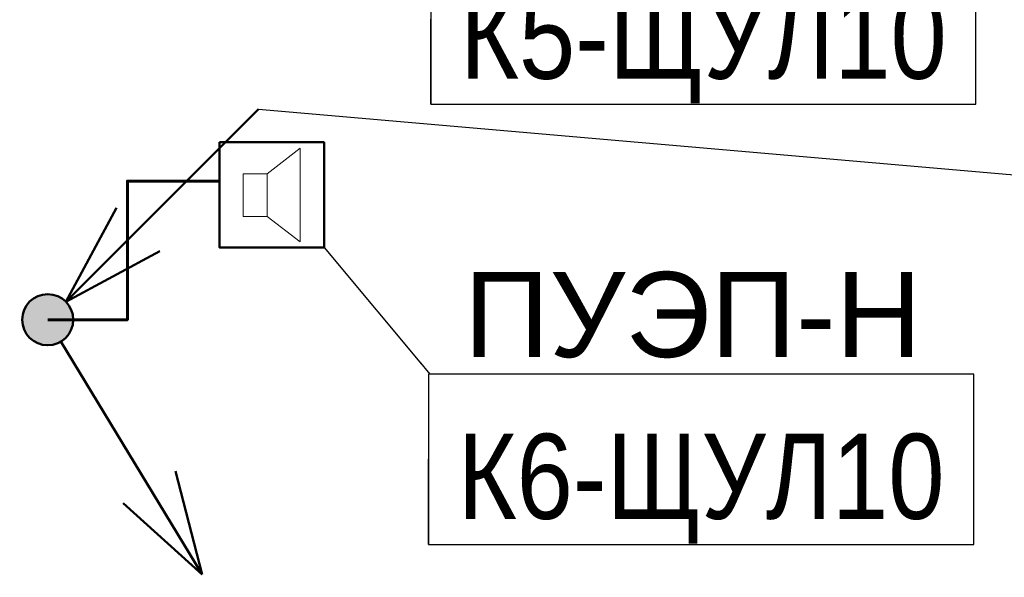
# Model space of a CAD drawing. Header units: millimetres. Extents: x -277772 to 277599, y -59564 to 282085.
# Tile 91 of 192: x -57321 to -54431, y 80562 to 82199. Entities that reach past the tile are written whole.
import ezdxf
from ezdxf import colors
from ezdxf.entities.mleader import LeaderData, LeaderLine
from ezdxf.enums import TextEntityAlignment as Align
from ezdxf.math import Vec2, Vec3

# ---------------------------------------------------------------- set-up
doc = ezdxf.new("R2018")
doc.units = ezdxf.units.MM
doc.set_wipeout_variables(frame=1)
for name, color, linetype, lineweight in [('КИП_выноска', 6, 'Continuous', 25), ('КИП_прибор', 140, 'Continuous', 50), ('КИП_трасса', 3, 'Continuous', 60)]:
    doc.layers.add(name, color=color, linetype=linetype, lineweight=lineweight)
doc.styles.add('CP.Text', font='arial.ttf')
doc.styles.add('GOST 2.304', font='arial.ttf', dxfattribs={"width": 0.85})
doc.linetypes.add('в трубе открыто', pattern='A,10,[133,ltypeshp.shx,S=0.75,R=0,X=-5,Y=2.5],-2.5,[130,ltypeshp.shx,S=2.5,R=-45,X=0,Y=0],-2.5', length=15)

# ---------------------------------------------------------------- blocks, each defined once
blk = doc.blocks.new('A$C449d8904')
blk.add_lwpolyline([(0, 309), (0, 0), (306.9, 0), (306.9, 309)], close=True)
at = {"lineweight": 18}
for points in [[(237.1, 16.9), (237.1, 292.1), (139.7, 215.9), (139.7, 91)], [(69.8, 215.9), (69.8, 91), (139.7, 91), (139.7, 215.9)]]:
    blk.add_lwpolyline(points, close=True, dxfattribs=at)
blk = doc.blocks.new('_None')
blk = doc.blocks.new('*U58')
at = {"color": 0, "linetype": 'Continuous', "lineweight": 30, "ltscale": 75, "width": 0.85, "flags": 104}
blk.add_attdef('ПРИМЕЧАНИЕ_1', text='', height=2.5, dxfattribs=at).set_placement((8, 3.611), align=Align.BOTTOM_CENTER)
at = {"color": 0, "lineweight": 30, "width": 0.85, "flags": 104}
blk.add_attdef('ПРИМЕЧАНИЕ_2', text='', height=2.5, dxfattribs=at).set_placement((8, -7.53), align=Align.BOTTOM_CENTER)
at = {"color": 0, "lineweight": 30, "style": 'GOST 2.304', "width": 0.85}
for tag, p in [('ИМЯ_КАБЕЛЯ_2', (8, -7.5)), ('ИМЯ_КАБЕЛЯ_3', (8, -12.5)), ('ИМЯ_КАБЕЛЯ_4', (8, -17.5)), ('ИМЯ_КАБЕЛЯ_5', (8, -22.5)), ('ИМЯ_КАБЕЛЯ_6', (8, -27.5)), ('ИМЯ_КАБЕЛЯ_7', (8, -32.5)), ('ИМЯ_КАБЕЛЯ_8', (8, -37.5)), ('ИМЯ_КАБЕЛЯ_9', (8, -42.5))]:
    blk.add_attdef(tag, text='', height=2.5, dxfattribs=at).set_placement(p, align=Align.BOTTOM_CENTER)
at = {"linetype": 'Continuous'}
blk.add_wipeout([(0, 2.5), (16, 2.5), (16, -2.5), (0, -2.5)], dxfattribs=at)
at = {"color": 0}
blk.add_line((0, -2.5), (0, 0), dxfattribs=at)
at = {"color": 0, "linetype": 'Continuous'}
blk.add_lwpolyline([(0, -2.5), (16, -2.5), (16, 2.5), (0, 2.5)], close=True, dxfattribs=at)
at = {"color": 0, "lineweight": 30, "style": 'GOST 2.304', "width": 0.85}
blk.add_attdef('ИМЯ_КАБЕЛЯ_1', text='', height=2.5, dxfattribs=at).set_placement((8, -2.5), align=Align.BOTTOM_CENTER)
blk = doc.blocks.new('*U13')
at = {"lineweight": 50}
h = blk.add_hatch(color=256, dxfattribs=at)
h.dxf.hatch_style = 1
edge = h.paths.add_edge_path()
edge.add_arc((0, 0), 0.75, 45, 405)
for q in [(6.187, 6.187), (2.015, 3.288), (3.288, 2.015)]:
    blk.add_line((0.53, 0.53), q, dxfattribs=at)
blk.add_circle((0, 0), 0.75, dxfattribs=at)
blk = doc.blocks.new('*U52')
at = {"lineweight": 50}
h = blk.add_hatch(color=256, dxfattribs=at)
h.dxf.hatch_style = 1
edge = h.paths.add_edge_path()
edge.add_arc((0, 0), 0.75, 301.2171, 661.2171)
for p, q in [((0.389, -0.641), (4.535, -7.483)), ((4.535, -7.483), (3.75, -4.451)), ((4.535, -7.483), (2.21, -5.384))]:
    blk.add_line(p, q, dxfattribs=at)
blk.add_circle((0, 0), 0.75, dxfattribs=at)

msp = doc.modelspace()

# ---------------------------------------------------------------- linework, layer by layer
at = {"layer": 'КИП_трасса', "linetype": 'в трубе открыто', "ltscale": 100}
msp.add_lwpolyline([(-57238.8, 81318.4), (-57004.7, 81318.4), (-57004.7, 81725.6), (-56734.6, 81725.6)], dxfattribs=at)

# ---------------------------------------------------------------- block references
at = {"layer": 'КИП_выноска', "xscale": 100, "yscale": 100, "zscale": 100}
for name in ['*U13', '*U52']:
    msp.add_blockref(name, (-57238.8, 81318.4), dxfattribs=at)
at = {"layer": 'КИП_прибор'}
msp.add_blockref('A$C449d8904', (-56734.6, 81530.4), dxfattribs=at)

# ---------------------------------------------------------------- next in the draw order: leaders
at = {"layer": 'КИП_выноска'}
ml = msp.add_multileader_mtext('Standard', dxfattribs=at)
ml.set_content('ПУЭП-Н', color=256, style='CP.Text')
ml.set_leader_properties(color=256, linetype='ByLayer', lineweight=-1)
ml.set_arrow_properties(name='NONE')
ml.build(insert=Vec2(0, 0))
ml.multileader.update_dxf_attribs({"has_dogleg": 0, "text_left_attachment_type": 6, "text_right_attachment_type": 6, "dogleg_length": 0.5, "arrow_head_size": 300})
ctx = ml.context
ctx.base_point, ctx.char_height, ctx.arrow_head_size, ctx.landing_gap_size, ctx.plane_origin = Vec3(-56117.1, 81158.6), 250, 300, 100, Vec3(-53597.1, 78498.7)
ctx.left_attachment, ctx.right_attachment = 6, 6
notes = []
notes.append((ctx, [(0, (1, 1, 0), (-56117.6, 81158.6), (1, 0), 0.5, [(0, [(-56427.7, 81530.4)], 0, [])])]))
ctx.mtext.insert, ctx.mtext.width, ctx.mtext.flow_direction = Vec3(-56017.1, 81458.6), 1055.687, 5
ctx.mtext.has_bg_fill, ctx.mtext.bg_color, ctx.mtext.bg_scale_factor, ctx.mtext.bg_transparency, ctx.mtext.use_window_bg_color = 1, -1027028792, 1.5, 0, 1
for ctx, leaders in notes:
    for number, flags, end, landing, length, lines in leaders:
        leader = LeaderData()
        leader.index, (leader.has_last_leader_line, leader.has_dogleg_vector, leader.attachment_direction) = number, flags
        leader.last_leader_point, leader.dogleg_vector, leader.dogleg_length = Vec3(end), Vec3(landing), length
        for number, points, colour, breaks in lines:
            line = LeaderLine()
            line.index, line.vertices, line.color, line.breaks = number, Vec3.list(points), colors.encode_raw_color(colour), breaks
            leader.lines.append(line)
        ctx.leaders.append(leader)

# ---------------------------------------------------------------- next in the draw order: block references
ref = msp.add_blockref('*U58', (-56114.3, 82200.9), dxfattribs=dict(at, xscale=100, yscale=100, zscale=100))
lines = msp.add_mtext('\\W0.8500;', dxfattribs={"layer": '0', "color": 0, "linetype": 'Continuous', "lineweight": 30, "ltscale": 75, "insert": (-55314.3, 82561.9), "char_height": 2.5, "attachment_point": 1})
ref.add_attrib('ПРИМЕЧАНИЕ_1', '', (-55314.3, 82561.9), dxfattribs={"flags": 104}).embed_mtext(lines)
ref.add_attrib('ИМЯ_КАБЕЛЯ_1', 'К5-ЩУЛ10', dxfattribs={"layer": '0', "color": 0, "lineweight": 30, "height": 250, "style": 'GOST 2.304', "width": 0.85}).set_placement((-55314.3, 81950.9), align=Align.BOTTOM_CENTER)
lines = msp.add_mtext('\\W0.8500;', dxfattribs={"layer": '0', "color": 0, "lineweight": 30, "insert": (-55314.3, 81447.9), "char_height": 2.5, "attachment_point": 1})
ref.add_attrib('ПРИМЕЧАНИЕ_2', '', (-55314.3, 81447.9), dxfattribs={"flags": 104}).embed_mtext(lines)
ref = msp.add_blockref('*U58', (-56121, 80908.6), dxfattribs=dict(at, xscale=100, yscale=100, zscale=100))
lines = msp.add_mtext('\\W0.8500;', dxfattribs={"layer": '0', "color": 0, "linetype": 'Continuous', "lineweight": 30, "ltscale": 75, "insert": (-55321, 81269.7), "char_height": 2.5, "attachment_point": 1})
ref.add_attrib('ПРИМЕЧАНИЕ_1', '', (-55321, 81269.7), dxfattribs={"flags": 104}).embed_mtext(lines)
ref.add_attrib('ИМЯ_КАБЕЛЯ_1', 'К6-ЩУЛ10', dxfattribs={"layer": '0', "color": 0, "lineweight": 30, "height": 250, "style": 'GOST 2.304', "width": 0.85}).set_placement((-55321, 80658.6), align=Align.BOTTOM_CENTER)
lines = msp.add_mtext('\\W0.8500;', dxfattribs={"layer": '0', "color": 0, "lineweight": 30, "insert": (-55321, 80155.6), "char_height": 2.5, "attachment_point": 1})
ref.add_attrib('ПРИМЕЧАНИЕ_2', '', (-55321, 80155.6), dxfattribs={"flags": 104}).embed_mtext(lines)

# ---------------------------------------------------------------- next in the draw order: leaders
ml = msp.add_multileader_mtext('Standard', dxfattribs=at)
ml.set_content('с 27 этажа', color=256, style='CP.Text')
ml.set_leader_properties(color=256, linetype='ByLayer', lineweight=-1)
ml.set_arrow_properties(name='NONE')
ml.build(insert=Vec2(0, 0))
ml.multileader.update_dxf_attribs({"has_dogleg": 0, "text_left_attachment_type": 6, "text_right_attachment_type": 6, "dogleg_length": 0.5, "arrow_head_size": 300})
ctx = ml.context
ctx.base_point, ctx.char_height, ctx.arrow_head_size, ctx.landing_gap_size, ctx.plane_origin = Vec3(-54391, 81742.9), 250, 300, 100, Vec3(-51470.2, 79083)
ctx.left_attachment, ctx.right_attachment = 6, 6
notes = []
notes.append((ctx, [(0, (1, 1, 0), (-54391.5, 81742.9), (1, 0), 0.5, [(0, [(-56620.1, 81937.1)], 0, [])])]))
ctx.mtext.insert, ctx.mtext.width, ctx.mtext.flow_direction = Vec3(-54291, 82042.9), 1746.063, 5
ctx.mtext.has_bg_fill, ctx.mtext.bg_color, ctx.mtext.bg_scale_factor, ctx.mtext.bg_transparency, ctx.mtext.use_window_bg_color = 1, -1027028792, 1.5, 0, 1
for ctx, leaders in notes:
    for number, flags, end, landing, length, lines in leaders:
        leader = LeaderData()
        leader.index, (leader.has_last_leader_line, leader.has_dogleg_vector, leader.attachment_direction) = number, flags
        leader.last_leader_point, leader.dogleg_vector, leader.dogleg_length = Vec3(end), Vec3(landing), length
        for number, points, colour, breaks in lines:
            line = LeaderLine()
            line.index, line.vertices, line.color, line.breaks = number, Vec3.list(points), colors.encode_raw_color(colour), breaks
            leader.lines.append(line)
        ctx.leaders.append(leader)

doc.saveas('drawing.dxf')
